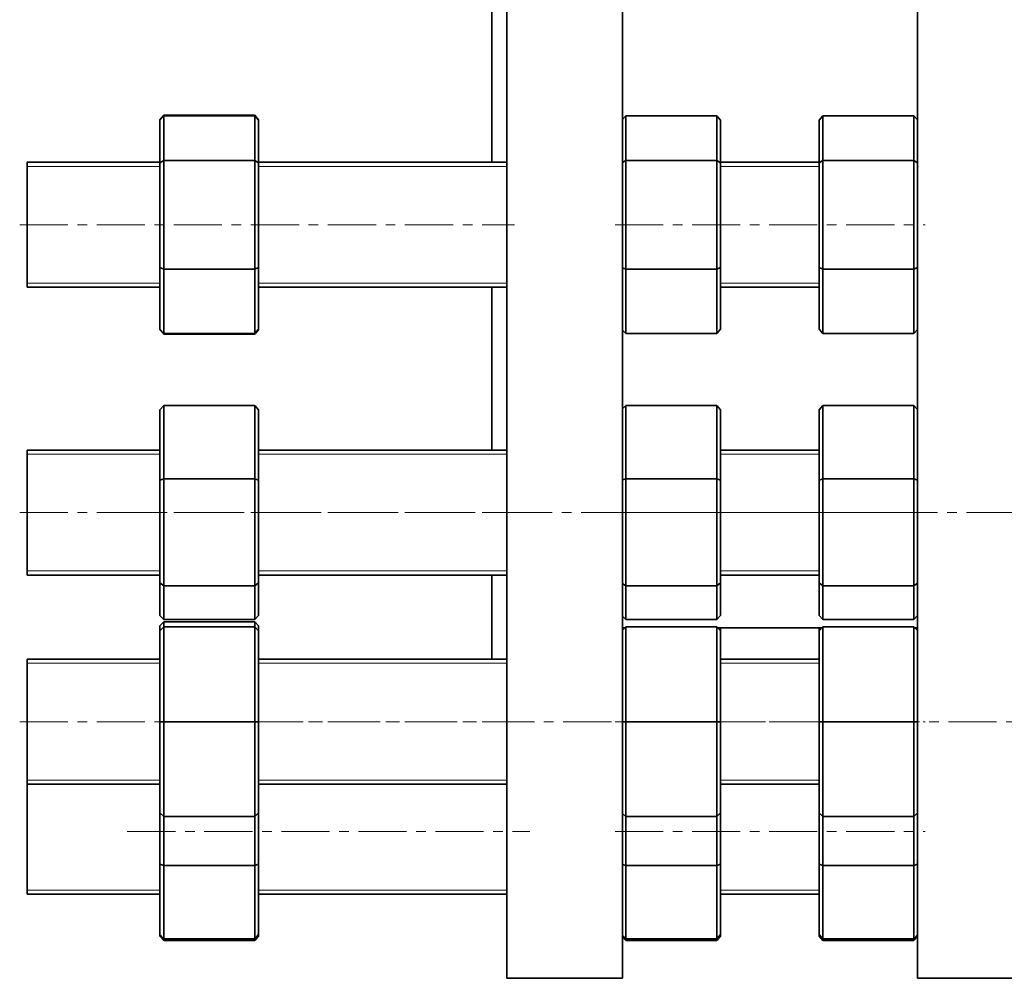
# Model space of a CAD drawing. Header units: millimetres. Extents: x -538 to 782, y 1 to 773.
# Tile 1 of 5: x -538 to -278, y 103 to 356. Entities that reach past the tile are written whole.
import ezdxf

# ---------------------------------------------------------------- set-up
doc = ezdxf.new("R2010")
doc.units = ezdxf.units.MM
doc.linetypes.add('CENTERX2', pattern=[20.32, 12.7, -2.54, 2.54, -2.54])
doc.layers.add('NOTE', color=7, linetype='Continuous')

msp = doc.modelspace()

# ---------------------------------------------------------------- linework, layer by layer
at = {"color": 7, "linetype": 'Continuous', "lineweight": 35}
for p, q in [((-409.12, 102.95), (-409.12, 772.95)), ((-378.62, 102.95), (-378.62, 772.95)), ((-300.87, 102.95), (-300.87, 772.95)), ((-413.12, 318.26), (-413.12, 374.52)), ((-499.62, 330.62), (-500.62, 329.47)), ((-499.62, 330.47), (-500.62, 329.32)), ((-499.62, 330.62), (-499.62, 330.47)), ((-475.62, 330.62), (-499.62, 330.62)), ((-499.62, 330.47), (-499.62, 318.72)), ((-475.62, 330.47), (-499.62, 330.47)), ((-475.62, 330.47), (-475.62, 330.62)), ((-475.62, 330.62), (-474.62, 329.47)), ((-475.62, 318.72), (-475.62, 330.47)), ((-474.62, 329.32), (-475.62, 330.47)), ((-377.81, 330.47), (-378.62, 329.54)), ((-377.81, 330.47), (-377.81, 318.72)), ((-353.81, 330.47), (-377.81, 330.47)), ((-353.81, 318.72), (-353.81, 330.47)), ((-352.81, 329.32), (-353.81, 330.47)), ((-325.8, 330.47), (-326.8, 329.32)), ((-325.8, 330.47), (-325.8, 318.72)), ((-301.8, 330.47), (-325.8, 330.47)), ((-301.8, 318.72), (-301.8, 330.47)), ((-300.87, 329.4), (-301.8, 330.47)), ((-500.62, 329.32), (-500.62, 329.47)), ((-500.62, 318.05), (-500.62, 329.32)), ((-474.62, 329.47), (-474.62, 329.32)), ((-474.62, 329.32), (-474.62, 318.05)), ((-352.81, 329.32), (-352.81, 318.05)), ((-326.8, 318.05), (-326.8, 329.32)), ((-500.62, 318.26), (-535.62, 318.26)), ((-535.62, 285.26), (-535.62, 318.26)), ((-500.62, 318.05), (-499.62, 318.72)), ((-500.62, 290.48), (-500.62, 318.05)), ((-499.62, 318.72), (-499.62, 290.02)), ((-475.62, 318.72), (-499.62, 318.72)), ((-475.62, 290.02), (-475.62, 318.72)), ((-474.62, 318.05), (-475.62, 318.72)), ((-409.12, 318.26), (-474.62, 318.26)), ((-474.62, 318.05), (-474.62, 290.48)), ((-378.62, 318.18), (-377.81, 318.72)), ((-377.81, 318.72), (-377.81, 290.02)), ((-353.81, 318.72), (-377.81, 318.72)), ((-353.81, 290.02), (-353.81, 318.72)), ((-352.81, 318.05), (-353.81, 318.72)), ((-326.8, 318.26), (-352.81, 318.26)), ((-352.81, 318.05), (-352.81, 290.48)), ((-326.8, 318.05), (-325.8, 318.72)), ((-326.8, 290.48), (-326.8, 318.05)), ((-325.8, 318.72), (-325.8, 290.02)), ((-301.8, 318.72), (-325.8, 318.72)), ((-301.8, 290.02), (-301.8, 318.72)), ((-300.87, 318.09), (-301.8, 318.72)), ((-300.77, 317.04), (-300.8, 317.08)), ((-500.62, 274.2), (-500.62, 290.48)), ((-500.62, 290.48), (-499.62, 290.02)), ((-499.62, 290.02), (-499.62, 273.05)), ((-475.62, 290.02), (-499.62, 290.02)), ((-475.62, 290.02), (-474.62, 290.48)), ((-475.62, 273.05), (-475.62, 290.02)), ((-474.62, 290.48), (-474.62, 274.2)), ((-378.62, 290.39), (-377.81, 290.02)), ((-377.81, 290.02), (-377.81, 273.05)), ((-353.81, 290.02), (-377.81, 290.02)), ((-353.81, 290.02), (-352.81, 290.48)), ((-353.81, 273.05), (-353.81, 290.02)), ((-352.81, 290.48), (-352.81, 274.2)), ((-326.8, 290.48), (-325.8, 290.02)), ((-326.8, 274.2), (-326.8, 290.48)), ((-325.8, 290.02), (-325.8, 273.05)), ((-301.8, 290.02), (-325.8, 290.02)), ((-301.8, 290.02), (-300.87, 290.45)), ((-301.8, 273.05), (-301.8, 290.02)), ((-535.62, 285.26), (-500.62, 285.26)), ((-474.62, 285.26), (-409.12, 285.26)), ((-413.12, 242.32), (-413.12, 285.26)), ((-352.81, 285.26), (-326.8, 285.26)), ((-500.62, 274.2), (-499.62, 273.05)), ((-500.62, 274.04), (-500.62, 274.2)), ((-500.62, 274.04), (-499.62, 272.89)), ((-475.62, 273.05), (-499.62, 273.05)), ((-499.62, 273.05), (-499.62, 272.89)), ((-475.62, 272.89), (-499.62, 272.89)), ((-475.62, 273.05), (-474.62, 274.2)), ((-474.62, 274.04), (-475.62, 272.89)), ((-475.62, 272.89), (-475.62, 273.05)), ((-474.62, 274.2), (-474.62, 274.04)), ((-378.62, 273.98), (-377.81, 273.05)), ((-353.81, 273.05), (-377.81, 273.05)), ((-353.81, 273.05), (-352.81, 274.2)), ((-326.8, 274.2), (-325.8, 273.05)), ((-301.8, 273.05), (-325.8, 273.05)), ((-301.8, 273.05), (-300.87, 274.11)), ((-499.62, 254.06), (-500.62, 252.93)), ((-500.62, 234.39), (-500.62, 252.93)), ((-499.62, 254.06), (-499.62, 234.74)), ((-475.62, 254.06), (-499.62, 254.06)), ((-475.62, 234.74), (-475.62, 254.06)), ((-474.62, 252.93), (-475.62, 254.06)), ((-474.62, 252.93), (-474.62, 234.39)), ((-377.81, 254.06), (-378.62, 253.15)), ((-377.81, 254.06), (-377.81, 234.74)), ((-353.81, 254.06), (-377.81, 254.06)), ((-353.81, 234.74), (-353.81, 254.06)), ((-352.81, 252.93), (-353.81, 254.06)), ((-352.81, 252.93), (-352.81, 234.39)), ((-325.8, 254.06), (-326.8, 252.93)), ((-326.8, 234.39), (-326.8, 252.93)), ((-325.8, 254.06), (-325.8, 234.74)), ((-301.8, 254.06), (-325.8, 254.06)), ((-301.8, 234.74), (-301.8, 254.06)), ((-300.87, 253.01), (-301.8, 254.06)), ((-500.62, 242.32), (-535.62, 242.32)), ((-535.62, 209.32), (-535.62, 242.32)), ((-409.12, 242.32), (-474.62, 242.32)), ((-326.8, 242.32), (-352.81, 242.32)), ((-500.62, 234.39), (-499.62, 234.74)), ((-500.62, 207.28), (-500.62, 234.39)), ((-499.62, 234.74), (-499.62, 206.51)), ((-475.62, 234.74), (-499.62, 234.74)), ((-475.62, 206.51), (-475.62, 234.74)), ((-474.62, 234.39), (-475.62, 234.74)), ((-474.62, 234.39), (-474.62, 207.28)), ((-378.62, 234.45), (-377.81, 234.74)), ((-377.81, 234.74), (-377.81, 206.51)), ((-353.81, 234.74), (-377.81, 234.74)), ((-353.81, 206.51), (-353.81, 234.74)), ((-352.81, 234.39), (-353.81, 234.74)), ((-352.81, 234.39), (-352.81, 207.28)), ((-326.8, 234.39), (-325.8, 234.74)), ((-326.8, 207.28), (-326.8, 234.39)), ((-301.8, 234.74), (-325.8, 234.74)), ((-325.8, 234.74), (-325.8, 206.51)), ((-300.87, 234.41), (-301.8, 234.74)), ((-301.8, 206.51), (-301.8, 234.74)), ((-535.62, 209.32), (-500.62, 209.32)), ((-474.62, 209.32), (-409.12, 209.32)), ((-413.12, 187.15), (-413.12, 209.32)), ((-352.81, 209.32), (-326.8, 209.32)), ((-500.62, 207.28), (-499.62, 206.51)), ((-500.62, 198.71), (-500.62, 207.28)), ((-475.62, 206.51), (-499.62, 206.51)), ((-499.62, 206.51), (-499.62, 197.58)), ((-475.62, 206.51), (-474.62, 207.28)), ((-475.62, 197.58), (-475.62, 206.51)), ((-474.62, 207.28), (-474.62, 198.71)), ((-378.62, 207.13), (-377.81, 206.51)), ((-353.81, 206.51), (-377.81, 206.51)), ((-377.81, 206.51), (-377.81, 197.58)), ((-353.81, 206.51), (-352.81, 207.28)), ((-353.81, 197.58), (-353.81, 206.51)), ((-352.81, 207.28), (-352.81, 198.71)), ((-326.8, 207.28), (-325.8, 206.51)), ((-326.8, 198.71), (-326.8, 207.28)), ((-301.8, 206.51), (-325.8, 206.51)), ((-325.8, 206.51), (-325.8, 197.58)), ((-301.8, 206.51), (-300.87, 207.22)), ((-301.8, 197.58), (-301.8, 206.51)), ((-500.62, 198.71), (-499.62, 197.58)), ((-475.62, 197.58), (-499.62, 197.58)), ((-475.62, 197.58), (-474.62, 198.71)), ((-378.62, 198.5), (-377.81, 197.58)), ((-353.81, 197.58), (-377.81, 197.58)), ((-353.81, 197.58), (-352.81, 198.71)), ((-326.8, 198.71), (-325.8, 197.58)), ((-301.8, 197.58), (-325.8, 197.58)), ((-301.8, 197.58), (-300.87, 198.63)), ((-499.62, 197.02), (-500.62, 195.97)), ((-500.62, 194.65), (-500.62, 195.97)), ((-499.62, 195.65), (-500.62, 194.65)), ((-499.62, 197.02), (-499.62, 195.65)), ((-475.62, 197.02), (-499.62, 197.02)), ((-499.62, 195.65), (-499.62, 170.65)), ((-475.62, 195.65), (-499.62, 195.65)), ((-475.62, 195.65), (-475.62, 197.02)), ((-474.62, 195.97), (-475.62, 197.02)), ((-475.62, 170.65), (-475.62, 195.65)), ((-474.62, 194.65), (-475.62, 195.65)), ((-474.62, 195.97), (-474.62, 194.65)), ((-377.81, 195.65), (-378.62, 194.84)), ((-378.62, 195.45), (-378.01, 195.45)), ((-377.81, 195.65), (-377.81, 170.65)), ((-353.81, 195.65), (-377.81, 195.65)), ((-353.81, 170.65), (-353.81, 195.65)), ((-352.81, 194.65), (-353.81, 195.65)), ((-353.61, 195.45), (-325.99, 195.45)), ((-352.81, 195.45), (-352.81, 194.65)), ((-325.8, 195.65), (-326.8, 194.65)), ((-326.8, 194.65), (-326.8, 195.45)), ((-325.8, 195.65), (-325.8, 170.65)), ((-301.8, 195.65), (-325.8, 195.65)), ((-301.8, 170.65), (-301.8, 195.65)), ((-300.87, 194.72), (-301.8, 195.65)), ((-301.6, 195.45), (-300.87, 195.45)), ((-500.62, 170.65), (-500.62, 194.65)), ((-474.62, 194.65), (-474.62, 170.65)), ((-352.81, 194.65), (-352.81, 170.65)), ((-326.8, 170.65), (-326.8, 194.65)), ((-500.62, 187.15), (-535.62, 187.15)), ((-535.62, 154.15), (-535.62, 187.15)), ((-409.12, 187.15), (-474.62, 187.15)), ((-326.8, 187.15), (-352.81, 187.15)), ((-500.62, 146.65), (-500.62, 170.65)), ((-500.62, 170.65), (-499.62, 170.65)), ((-499.62, 170.65), (-499.62, 145.65)), ((-475.62, 170.65), (-499.62, 170.65)), ((-475.62, 145.65), (-475.62, 170.65)), ((-474.62, 170.65), (-475.62, 170.65)), ((-474.62, 170.65), (-474.62, 146.65)), ((-378.62, 170.65), (-377.81, 170.65)), ((-377.81, 170.65), (-377.81, 145.65)), ((-353.81, 170.65), (-377.81, 170.65)), ((-353.81, 145.65), (-353.81, 170.65)), ((-352.81, 170.65), (-353.81, 170.65)), ((-352.81, 170.65), (-352.81, 146.65)), ((-326.8, 170.65), (-325.8, 170.65)), ((-326.8, 146.65), (-326.8, 170.65)), ((-325.8, 170.65), (-325.8, 145.65)), ((-301.8, 170.65), (-325.8, 170.65)), ((-301.8, 145.65), (-301.8, 170.65)), ((-300.87, 170.65), (-301.8, 170.65)), ((-535.62, 154.15), (-500.62, 154.15)), ((-535.62, 125.15), (-535.62, 154.15)), ((-474.62, 154.15), (-409.12, 154.15)), ((-352.81, 154.15), (-326.8, 154.15)), ((-500.62, 146.65), (-499.62, 145.65)), ((-500.62, 133.08), (-500.62, 146.65)), ((-475.62, 145.65), (-499.62, 145.65)), ((-499.62, 145.65), (-499.62, 132.73)), ((-475.62, 145.65), (-474.62, 146.65)), ((-475.62, 132.73), (-475.62, 145.65)), ((-474.62, 146.65), (-474.62, 133.08)), ((-378.62, 146.46), (-377.81, 145.65)), ((-353.81, 145.65), (-377.81, 145.65)), ((-377.81, 145.65), (-377.81, 132.73)), ((-353.81, 145.65), (-352.81, 146.65)), ((-353.81, 132.73), (-353.81, 145.65)), ((-352.81, 146.65), (-352.81, 133.08)), ((-326.8, 146.65), (-325.8, 145.65)), ((-326.8, 133.08), (-326.8, 146.65)), ((-301.8, 145.65), (-325.8, 145.65)), ((-325.8, 145.65), (-325.8, 132.73)), ((-301.8, 145.65), (-300.87, 146.58)), ((-301.8, 132.73), (-301.8, 145.65)), ((-500.62, 133.08), (-499.62, 132.73)), ((-500.62, 114.54), (-500.62, 133.08)), ((-499.62, 132.73), (-499.62, 113.41)), ((-475.62, 132.73), (-499.62, 132.73)), ((-474.62, 133.08), (-475.62, 132.73)), ((-475.62, 113.41), (-475.62, 132.73)), ((-474.62, 133.08), (-474.62, 114.54)), ((-378.62, 133.01), (-377.81, 132.73)), ((-377.81, 132.73), (-377.81, 113.41)), ((-353.81, 132.73), (-377.81, 132.73)), ((-352.81, 133.08), (-353.81, 132.73)), ((-353.81, 113.41), (-353.81, 132.73)), ((-352.81, 133.08), (-352.81, 114.54)), ((-326.8, 133.08), (-325.8, 132.73)), ((-326.8, 114.54), (-326.8, 133.08)), ((-325.8, 132.73), (-325.8, 113.41)), ((-301.8, 132.73), (-325.8, 132.73)), ((-300.87, 133.06), (-301.8, 132.73)), ((-301.8, 113.41), (-301.8, 132.73)), ((-535.62, 125.15), (-500.62, 125.15)), ((-474.62, 125.15), (-409.12, 125.15)), ((-352.81, 125.15), (-326.8, 125.15)), ((-500.62, 114.54), (-499.62, 113.41)), ((-500.62, 114.09), (-500.62, 114.54)), ((-475.62, 113.41), (-474.62, 114.54)), ((-474.62, 114.54), (-474.62, 114.09)), ((-378.62, 114.32), (-377.81, 113.41)), ((-353.81, 113.41), (-352.81, 114.54)), ((-352.81, 114.54), (-352.81, 114.09)), ((-326.8, 114.54), (-325.8, 113.41)), ((-326.8, 114.09), (-326.8, 114.54)), ((-301.8, 113.41), (-300.87, 114.46)), ((-500.62, 114.09), (-499.62, 112.94)), ((-475.62, 113.41), (-499.62, 113.41)), ((-499.62, 113.41), (-499.62, 112.94)), ((-475.62, 112.94), (-499.62, 112.94)), ((-475.62, 112.94), (-474.62, 114.09)), ((-475.62, 112.94), (-475.62, 113.41)), ((-378.62, 113.87), (-377.81, 112.94)), ((-353.81, 113.41), (-377.81, 113.41)), ((-377.81, 113.41), (-377.81, 112.94)), ((-353.81, 112.94), (-377.81, 112.94)), ((-353.81, 112.94), (-352.81, 114.09)), ((-353.81, 112.94), (-353.81, 113.41)), ((-326.8, 114.09), (-325.8, 112.94)), ((-301.8, 113.41), (-325.8, 113.41)), ((-325.8, 113.41), (-325.8, 112.94)), ((-301.8, 112.94), (-325.8, 112.94)), ((-301.8, 112.94), (-300.87, 114)), ((-301.8, 112.94), (-301.8, 113.41)), ((-409.12, 102.95), (-378.62, 102.95)), ((-300.87, 102.95), (-270.37, 102.95))]:
    msp.add_line(p, q, dxfattribs=at)
at = {"color": 7, "linetype": 'Continuous', "lineweight": 18}
for p, q in [((-500.62, 317.16), (-535.62, 317.16)), ((-409.12, 317.16), (-474.62, 317.16)), ((-326.8, 317.16), (-352.81, 317.16)), ((-535.62, 286.36), (-500.62, 286.36)), ((-474.62, 286.36), (-409.12, 286.36)), ((-352.81, 286.36), (-326.8, 286.36)), ((-500.62, 241.22), (-535.62, 241.22)), ((-409.12, 241.22), (-474.62, 241.22)), ((-326.8, 241.22), (-352.81, 241.22)), ((-535.62, 210.42), (-500.62, 210.42)), ((-474.62, 210.42), (-409.12, 210.42)), ((-352.81, 210.42), (-326.8, 210.42)), ((-500.62, 186.05), (-535.62, 186.05)), ((-409.12, 186.05), (-474.62, 186.05)), ((-326.8, 186.05), (-352.81, 186.05)), ((-535.62, 155.25), (-500.62, 155.25)), ((-474.62, 155.25), (-409.12, 155.25)), ((-352.81, 155.25), (-326.8, 155.25)), ((-535.62, 126.25), (-500.62, 126.25)), ((-474.62, 126.25), (-409.12, 126.25)), ((-352.81, 126.25), (-326.8, 126.25))]:
    msp.add_line(p, q, dxfattribs=at)
at = {"layer": 'NOTE', "linetype": 'CENTERX2', "lineweight": 18}
for p, q in [((-537.62, 301.76), (-407.12, 301.76)), ((-380.62, 301.76), (-298.87, 301.76)), ((-537.62, 225.82), (-407.12, 225.82)), ((-511.46, 225.82), (-64.62, 225.82)), ((-380.62, 225.82), (-298.87, 225.82)), ((-537.62, 170.65), (-407.12, 170.65)), ((-495.88, 170.65), (-108.93, 170.65)), ((-380.62, 170.65), (-298.87, 170.65)), ((-509.25, 141.65), (-403.12, 141.65)), ((-380.62, 141.65), (-298.87, 141.65))]:
    msp.add_line(p, q, dxfattribs=at)

doc.saveas('drawing.dxf')
